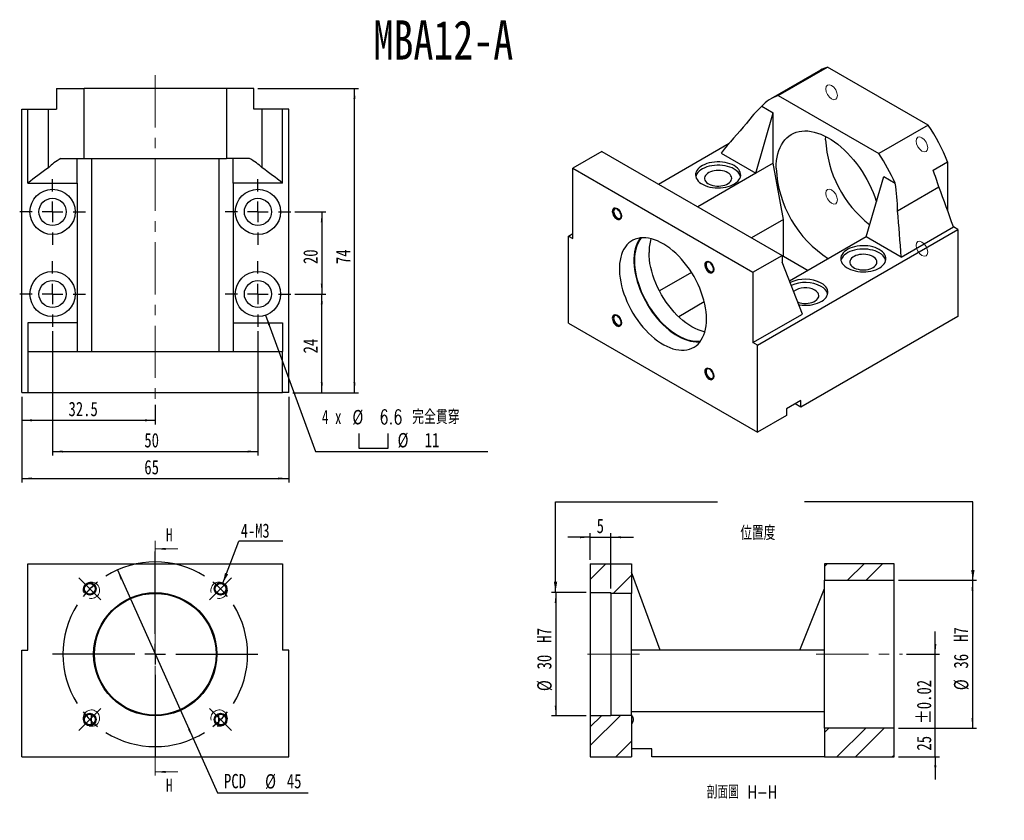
# Model space of a CAD drawing. Header units: millimetres. Extents: x 34 to 274, y 2 to 197.
import ezdxf

# ---------------------------------------------------------------- set-up
doc = ezdxf.new("R2010")
doc.units = ezdxf.units.MM
doc.linetypes.add('CENTER', pattern=[10.16, 6.35, -1.27, 1.27, -1.27])
doc.linetypes.add('CENTERX2', pattern=[20.32, 12.7, -2.54, 2.54, -2.54])
doc.layers.add('FORMAT', color=7, linetype='Continuous')
doc.styles.add('SLDTEXTSTYLE0', font='TXT', dxfattribs={"width": 0.75})
doc.styles.add('SLDTEXTSTYLE1', font='TXT', dxfattribs={"width": 0.75, "bigfont": 'bigfont'})
doc.styles.add('SLDTEXTSTYLE3', font='TXT', dxfattribs={"width": 0.666667})
doc.dimstyles.new('SLDDIMSTYLE0', dxfattribs={"dimtxt": 3.5, "dimasz": 2.5, "dimexe": 0, "dimexo": 0.0625, "dimgap": 0.875, "dimtad": 0, "dimtih": 1, "dimtoh": 1, "dimrnd": 1e-09, "dimzin": 12, "dimdsep": 46, "dimtxsty": 'SLDTEXTSTYLE0', "dimsah": 1, "dimcen": 0, "dimadec": 0, "dimazin": 3, "dimtfac": 1, "dimtmove": 0, "dimatfit": 3, "dimfxl": 0, "dimfrac": 2, "dimtolj": 1, "dimtzin": 12, "dimarcsym": 0})
doc.dimstyles.new('SLDDIMSTYLE1', dxfattribs={"dimtxt": 0.18, "dimasz": 2.5, "dimexe": 0, "dimexo": 0.0625, "dimgap": 0, "dimtad": 0, "dimtih": 1, "dimtoh": 1, "dimdec": 0, "dimrnd": 1e-09, "dimzin": 0, "dimdsep": 46, "dimtxsty": 'Standard', "dimsah": 1, "dimcen": 0.09, "dimadec": 0, "dimazin": 0, "dimtfac": 2.5, "dimtdec": 0, "dimtofl": 0, "dimtmove": 0, "dimatfit": 3, "dimfxl": 0, "dimfrac": 2, "dimtolj": 1, "dimtzin": 0, "dimarcsym": 0})
doc.dimstyles.new('SLDDIMSTYLE2', dxfattribs={"dimtxt": 3.5, "dimasz": 2.5, "dimexe": 0, "dimexo": 0.0625, "dimgap": 0.875, "dimtad": 1, "dimrnd": 1e-09, "dimzin": 12, "dimdsep": 46, "dimtxsty": 'SLDTEXTSTYLE0', "dimsah": 1, "dimcen": 0.09, "dimadec": 0, "dimazin": 3, "dimtol": 1, "dimtp": 0.02, "dimtm": 0.02, "dimtfac": 1, "dimtmove": 0, "dimatfit": 0, "dimfxl": 0, "dimfrac": 2, "dimtolj": 1, "dimarcsym": 0})
doc.dimstyles.new('SLDDIMSTYLE3', dxfattribs={"dimtxt": 3.5, "dimasz": 2.5, "dimexe": 0, "dimexo": 0.0625, "dimgap": 0.875, "dimtad": 1, "dimrnd": 1e-09, "dimzin": 12, "dimdsep": 46, "dimtxsty": 'SLDTEXTSTYLE0', "dimsah": 1, "dimcen": 0.09, "dimadec": 0, "dimazin": 3, "dimtfac": 1, "dimtofl": 0, "dimtmove": 0, "dimatfit": 3, "dimfxl": 0, "dimfrac": 2, "dimtolj": 1, "dimtzin": 12, "dimarcsym": 0})
doc.dimstyles.new('SLDDIMSTYLE4', dxfattribs={"dimtxt": 3.5, "dimasz": 2.5, "dimexe": 0, "dimexo": 0.0625, "dimgap": 0.875, "dimtad": 1, "dimrnd": 1e-09, "dimzin": 12, "dimdsep": 46, "dimtxsty": 'SLDTEXTSTYLE0', "dimsah": 1, "dimcen": 0.09, "dimadec": 0, "dimazin": 3, "dimtfac": 1, "dimtmove": 0, "dimatfit": 0, "dimfxl": 0, "dimfrac": 2, "dimtolj": 1, "dimtzin": 12, "dimarcsym": 0})
doc.dimstyles.new('SLDDIMSTYLE6', dxfattribs={"dimtxt": 3.5, "dimasz": 2.5, "dimexe": 0, "dimexo": 0.0625, "dimgap": 0.875, "dimtad": 1, "dimdec": 1, "dimrnd": 1e-09, "dimzin": 12, "dimdsep": 46, "dimtxsty": 'SLDTEXTSTYLE0', "dimsah": 1, "dimcen": 0.09, "dimadec": 0, "dimazin": 3, "dimtfac": 1, "dimtdec": 1, "dimtofl": 0, "dimtmove": 0, "dimatfit": 3, "dimfxl": 0, "dimfrac": 2, "dimtolj": 1, "dimtzin": 12, "dimarcsym": 0})
doc.dimstyles.new('SLDDIMSTYLE7', dxfattribs={"dimtxt": 3.5, "dimasz": 2.5, "dimexe": 0, "dimexo": 0.0625, "dimgap": 0.875, "dimtad": 0, "dimtih": 1, "dimtoh": 1, "dimdec": 1, "dimrnd": 1e-09, "dimzin": 12, "dimdsep": 46, "dimtxsty": 'SLDTEXTSTYLE0', "dimsah": 1, "dimcen": 0, "dimadec": 0, "dimazin": 3, "dimtfac": 1, "dimtofl": 0, "dimtmove": 0, "dimatfit": 3, "dimfxl": 0, "dimfrac": 2, "dimtolj": 1, "dimtzin": 12, "dimarcsym": 0})

# ---------------------------------------------------------------- blocks, each defined once
blk = doc.blocks.new('_D')
at = {"layer": 'FORMAT', "color": 7}
for p, q in [((58.25, 63.45), (76.69, 22.4)), ((76.69, 22.4), (82.61, 9.22)), ((82.61, 9.22), (104.67, 9.22))]:
    blk.add_line(p, q, dxfattribs=at)
for points in [[(58.25, 63.45), (59.04, 61.07), (59.5, 61.27)], [(76.69, 22.4), (75.89, 24.78), (75.44, 24.58)]]:
    blk.add_solid(points, dxfattribs=at)
at = {"layer": 'FORMAT', "color": 7, "char_height": 3.5, "attachment_point": 1, "style": 'SLDTEXTSTYLE0'}
for s, insert in [('PCD', (84.2, 13.79)), ('%%c', (94.22, 13.73)), ('45', (99.5, 13.79))]:
    blk.add_mtext(s, dxfattribs=dict(at, insert=insert))
blk = doc.blocks.new('SW_NOTE_0')
at = {"layer": 'FORMAT', "color": 0}
blk.add_line((10.7, 0), (0, 0), dxfattribs=at)
at = {"layer": 'FORMAT', "color": 0, "insert": (0.45, 4.32), "char_height": 3.44, "attachment_point": 1, "style": 'SLDTEXTSTYLE0'}
blk.add_mtext('4-M3', dxfattribs=at)
blk = doc.blocks.new('SW_CENTERMARKSYMBOL_0')
at = {"layer": 'FORMAT', "color": 0}
for p, q in [((-15.91, 20.91), (-15.91, 40.91)), ((-33.59, 33.59), (-34.51, 34.51)), ((-31.82, 31.82), (-33.59, 33.59)), ((0, 31.82), (1.77, 33.59)), ((1.77, 33.59), (2.69, 34.51)), ((-31.82, 31.82), (-30.05, 30.05)), ((0, 31.82), (-1.77, 30.05)), ((-30.05, 30.05), (-29.13, 29.13)), ((-1.77, 30.05), (-2.69, 29.13)), ((-15.91, 15.91), (-15.91, 18.41)), ((-20.91, 15.91), (-40.91, 15.91)), ((-15.91, 15.91), (-18.41, 15.91)), ((-15.91, 15.91), (-15.91, 13.41)), ((-15.91, 15.91), (-13.41, 15.91)), ((-10.91, 15.91), (9.09, 15.91)), ((-15.91, 10.91), (-15.91, -9.09)), ((-30.05, 1.77), (-29.13, 2.69)), ((-1.77, 1.77), (-2.69, 2.69)), ((-31.82, 0), (-33.59, -1.77)), ((-31.82, 0), (-30.05, 1.77)), ((0, 0), (-1.77, 1.77)), ((0, 0), (1.77, -1.77)), ((-33.59, -1.77), (-34.51, -2.69)), ((1.77, -1.77), (2.69, -2.69))]:
    blk.add_line(p, q, dxfattribs=at)
for start, end in [(57.7324, 122.2676), (135, 141.3662), (128.6338, 135), (45, 51.3662), (38.6338, 45), (147.7324, 212.2676), (327.7324, 32.2676), (218.6338, 225), (225, 231.3662), (308.6338, 315), (315, 321.3662), (237.7324, 302.2676)]:
    blk.add_arc((-15.91, 15.91), 22.5, start, end, dxfattribs=at)
blk = doc.blocks.new('_D_1')
at = {"layer": 'FORMAT', "color": 7}
for p, q in [((257.39, 42.92), (257.39, 48.42)), ((250.39, 42.92), (258.39, 42.92)), ((257.39, 17.92), (257.39, 42.92)), ((248.39, 17.92), (258.39, 17.92)), ((257.39, 17.92), (257.39, 12.42))]:
    blk.add_line(p, q, dxfattribs=at)
for points in [[(257.39, 42.92), (257.64, 45.42), (257.14, 45.42)], [(257.39, 17.92), (257.14, 15.42), (257.64, 15.42)]]:
    blk.add_solid(points, dxfattribs=at)
at = {"layer": 'FORMAT', "color": 7, "char_height": 3.5, "attachment_point": 1, "rotation": 90, "style": 'SLDTEXTSTYLE0'}
for s, insert in [('±0.02', (252.88, 25.96)), ('25', (252.88, 19.47))]:
    blk.add_mtext(s, dxfattribs=dict(at, insert=insert))
blk = doc.blocks.new('_D_2')
at = {"layer": 'FORMAT', "color": 7}
for p, q in [((248.39, 60.92), (267.44, 60.92)), ((266.44, 60.92), (266.44, 24.92)), ((248.39, 24.92), (267.44, 24.92))]:
    blk.add_line(p, q, dxfattribs=at)
for points in [[(266.44, 60.92), (266.19, 58.42), (266.69, 58.42)], [(266.44, 24.92), (266.69, 27.42), (266.19, 27.42)]]:
    blk.add_solid(points, dxfattribs=at)
at = {"layer": 'FORMAT', "color": 7, "char_height": 3.5, "attachment_point": 1, "rotation": 90, "style": 'SLDTEXTSTYLE0'}
for s, insert in [('H7', (261.88, 45.93)), ('36', (261.88, 39.44)), ('%%c', (261.93, 34.17))]:
    blk.add_mtext(s, dxfattribs=dict(at, insert=insert))
blk = doc.blocks.new('_D_3')
at = {"layer": 'FORMAT', "color": 7}
for p, q in [((172.39, 57.92), (163.98, 57.92)), ((164.98, 57.92), (164.98, 27.92)), ((172.39, 27.92), (163.98, 27.92))]:
    blk.add_line(p, q, dxfattribs=at)
for points in [[(164.98, 57.92), (164.73, 55.42), (165.23, 55.42)], [(164.98, 27.92), (165.23, 30.42), (164.73, 30.42)]]:
    blk.add_solid(points, dxfattribs=at)
at = {"layer": 'FORMAT', "color": 7, "char_height": 3.5, "attachment_point": 1, "rotation": 90, "style": 'SLDTEXTSTYLE0'}
for s, insert in [('H7', (160.42, 45.72)), ('30', (160.42, 39.23)), ('%%c', (160.47, 33.95))]:
    blk.add_mtext(s, dxfattribs=dict(at, insert=insert))
blk = doc.blocks.new('_D_4')
at = {"layer": 'FORMAT', "color": 7}
for p, q in [((173.39, 65.92), (173.39, 72.4)), ((178.39, 58.92), (178.39, 72.4)), ((173.39, 71.4), (167.89, 71.4)), ((173.39, 71.4), (178.39, 71.4)), ((178.39, 71.4), (183.89, 71.4))]:
    blk.add_line(p, q, dxfattribs=at)
for points in [[(173.39, 71.4), (170.89, 71.65), (170.89, 71.15)], [(178.39, 71.4), (180.89, 71.15), (180.89, 71.65)]]:
    blk.add_solid(points, dxfattribs=at)
at = {"layer": 'FORMAT', "color": 7, "insert": (174.94, 75.91), "char_height": 3.5, "attachment_point": 1, "style": 'SLDTEXTSTYLE0'}
blk.add_mtext('5', dxfattribs=at)
blk = doc.blocks.new('_D_5')
at = {"layer": 'FORMAT', "color": 7}
for p, q in [((101.47, 130.59), (109.02, 130.59)), ((108.02, 106.59), (108.02, 130.59)), ((100.97, 106.59), (109.02, 106.59))]:
    blk.add_line(p, q, dxfattribs=at)
for points in [[(108.02, 130.59), (107.77, 128.09), (108.27, 128.09)], [(108.02, 106.59), (108.27, 109.09), (107.77, 109.09)]]:
    blk.add_solid(points, dxfattribs=at)
at = {"layer": 'FORMAT', "color": 7, "insert": (103.51, 116.14), "char_height": 3.5, "attachment_point": 1, "rotation": 90, "style": 'SLDTEXTSTYLE0'}
blk.add_mtext('24', dxfattribs=at)
blk = doc.blocks.new('_D_6')
at = {"layer": 'FORMAT', "color": 7}
for p, q in [((101.47, 150.59), (109.02, 150.59)), ((108.02, 150.59), (108.02, 130.59)), ((101.47, 130.59), (109.02, 130.59))]:
    blk.add_line(p, q, dxfattribs=at)
for points in [[(108.02, 150.59), (107.77, 148.09), (108.27, 148.09)], [(108.02, 130.59), (108.27, 133.09), (107.77, 133.09)]]:
    blk.add_solid(points, dxfattribs=at)
at = {"layer": 'FORMAT', "color": 7, "insert": (103.51, 137.89), "char_height": 3.5, "attachment_point": 1, "rotation": 90, "style": 'SLDTEXTSTYLE0'}
blk.add_mtext('20', dxfattribs=at)
blk = doc.blocks.new('_D_7')
at = {"layer": 'FORMAT', "color": 7}
for p, q in [((92.47, 180.59), (116.97, 180.59)), ((115.97, 106.59), (115.97, 180.59)), ((100.97, 106.59), (116.97, 106.59))]:
    blk.add_line(p, q, dxfattribs=at)
for points in [[(115.97, 180.59), (115.72, 178.09), (116.22, 178.09)], [(115.97, 106.59), (116.22, 109.09), (115.72, 109.09)]]:
    blk.add_solid(points, dxfattribs=at)
at = {"layer": 'FORMAT', "color": 7, "insert": (111.46, 137.89), "char_height": 3.5, "attachment_point": 1, "rotation": 90, "style": 'SLDTEXTSTYLE0'}
blk.add_mtext('74', dxfattribs=at)
blk = doc.blocks.new('_D_8')
at = {"layer": 'FORMAT', "color": 7}
for p, q in [((34.97, 105.59), (34.97, 98.86)), ((67.47, 103.59), (67.47, 98.86)), ((34.97, 99.86), (67.47, 99.86))]:
    blk.add_line(p, q, dxfattribs=at)
for points in [[(34.97, 99.86), (37.47, 99.61), (37.47, 100.11)], [(67.47, 99.86), (64.97, 100.11), (64.97, 99.61)]]:
    blk.add_solid(points, dxfattribs=at)
at = {"layer": 'FORMAT', "color": 7, "insert": (46.35, 104.37), "char_height": 3.5, "attachment_point": 1, "style": 'SLDTEXTSTYLE0'}
blk.add_mtext('32.5', dxfattribs=at)
blk = doc.blocks.new('_D_9')
at = {"layer": 'FORMAT', "color": 7}
for p, q in [((42.47, 121.59), (42.47, 91.26)), ((92.47, 121.59), (92.47, 91.26)), ((42.47, 92.26), (92.47, 92.26))]:
    blk.add_line(p, q, dxfattribs=at)
for points in [[(42.47, 92.26), (44.97, 92.01), (44.97, 92.51)], [(92.47, 92.26), (89.97, 92.51), (89.97, 92.01)]]:
    blk.add_solid(points, dxfattribs=at)
at = {"layer": 'FORMAT', "color": 7, "insert": (64.81, 96.77), "char_height": 3.5, "attachment_point": 1, "style": 'SLDTEXTSTYLE0'}
blk.add_mtext('50', dxfattribs=at)
blk = doc.blocks.new('_D_10')
at = {"layer": 'FORMAT', "color": 7}
for p, q in [((34.97, 105.59), (34.97, 84.7)), ((99.97, 105.59), (99.97, 84.7)), ((34.97, 85.7), (99.97, 85.7))]:
    blk.add_line(p, q, dxfattribs=at)
for points in [[(34.97, 85.7), (37.47, 85.45), (37.47, 85.95)], [(99.97, 85.7), (97.47, 85.95), (97.47, 85.45)]]:
    blk.add_solid(points, dxfattribs=at)
at = {"layer": 'FORMAT', "color": 7, "insert": (64.81, 90.21), "char_height": 3.5, "attachment_point": 1, "style": 'SLDTEXTSTYLE0'}
blk.add_mtext('65', dxfattribs=at)
blk = doc.blocks.new('SW_SYMBOL_HOLE_SPOT')
at = {"layer": 'FORMAT', "color": 0}
for p, q in [((0, 875), (0, 75)), ((1600, 75), (1600, 875)), ((0, 75), (1600, 75))]:
    blk.add_line(p, q, dxfattribs=at)
blk = doc.blocks.new('_D_11')
at = {"layer": 'FORMAT'}
for p, q in [((94.35, 125.43), (106.47, 92.26)), ((106.47, 92.26), (148.47, 92.26))]:
    blk.add_line(p, q, dxfattribs=at)
blk.add_solid([(94.35, 125.43), (94.98, 122.99), (95.45, 123.17)], dxfattribs=at)
at = {"layer": 'FORMAT', "xscale": 0.004470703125, "yscale": 0.004470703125, "zscale": 0.004470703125}
blk.add_blockref('SW_SYMBOL_HOLE_SPOT', (117.02, 92.74), dxfattribs=at)
at = {"layer": 'FORMAT', "char_height": 3.5, "attachment_point": 1}
for s, insert, style in [('4 x', (108.06, 102.43), 'SLDTEXTSTYLE3'), ('%%c', (115.47, 102.38), 'SLDTEXTSTYLE0'), ('6.6 \\M+18AAE\\M+19153\\M+18AD1\\M+190FA', (122.06, 102.43), 'SLDTEXTSTYLE1'), ('%%c', (126.47, 96.77), 'SLDTEXTSTYLE0'), ('11', (133.06, 96.82), 'SLDTEXTSTYLE0')]:
    blk.add_mtext(s, dxfattribs=dict(at, insert=insert, style=style))
blk = doc.blocks.new('SW_CENTERMARKSYMBOL_1')
at = {"layer": 'FORMAT', "color": 0}
for p, q in [((0, 5), (0, 8)), ((0, 0), (0, 2.5)), ((-5, 0), (-8, 0)), ((0, 0), (-2.5, 0)), ((0, 0), (0, -2.5)), ((0, 0), (2.5, 0)), ((5, 0), (8, 0)), ((0, -5), (0, -8))]:
    blk.add_line(p, q, dxfattribs=at)
blk = doc.blocks.new('SW_CENTERMARKSYMBOL_2')
at = {"layer": 'FORMAT', "color": 0}
for p, q in [((0, 5), (0, 8)), ((0, 0), (0, 2.5)), ((-5, 0), (-8, 0)), ((0, 0), (-2.5, 0)), ((0, 0), (0, -2.5)), ((0, 0), (2.5, 0)), ((5, 0), (8, 0)), ((0, -5), (0, -8))]:
    blk.add_line(p, q, dxfattribs=at)
blk = doc.blocks.new('SW_CENTERMARKSYMBOL_3')
at = {"layer": 'FORMAT', "color": 0}
for p, q in [((0, 5), (0, 8)), ((0, 0), (0, 2.5)), ((-5, 0), (-8, 0)), ((0, 0), (-2.5, 0)), ((0, 0), (0, -2.5)), ((0, 0), (2.5, 0)), ((5, 0), (8, 0)), ((0, -5), (0, -8))]:
    blk.add_line(p, q, dxfattribs=at)
blk = doc.blocks.new('SW_CENTERMARKSYMBOL_4')
at = {"layer": 'FORMAT', "color": 0}
for p, q in [((0, 5), (0, 8)), ((0, 0), (0, 2.5)), ((-5, 0), (-8, 0)), ((0, 0), (-2.5, 0)), ((0, 0), (0, -2.5)), ((0, 0), (2.5, 0)), ((5, 0), (8, 0)), ((0, -5), (0, -8))]:
    blk.add_line(p, q, dxfattribs=at)

msp = doc.modelspace()

# ---------------------------------------------------------------- hatches: boundary and pattern name
at = {"linetype": 'Continuous', "lineweight": 18}
h = msp.add_hatch(dxfattribs=at)
h.set_pattern_fill('ANSI32', angle=3e-322, style=0)
h.paths.add_polyline_path([(183.39, 57.725), (183.39, 64.925), (173.39, 64.925), (173.39, 57.925), (178.39, 57.925), (178.39, 57.725)], flags=0)
h = msp.add_hatch(dxfattribs=at)
h.set_pattern_fill('ANSI32', angle=3e-322, style=0)
h.paths.add_polyline_path([(247.39, 60.925), (247.39, 64.925), (230.39, 64.925), (230.39, 60.925)], flags=0)
h = msp.add_hatch(dxfattribs=at)
h.set_pattern_fill('ANSI32', angle=3e-322, style=0)
h.paths.add_polyline_path([(183.39, 17.925), (183.39, 28.125), (178.39, 28.125), (178.39, 27.925), (173.39, 27.925), (173.39, 17.925)], flags=0)
h = msp.add_hatch(dxfattribs=at)
h.set_pattern_fill('ANSI32', angle=3e-322, style=0)
h.paths.add_polyline_path([(230.39, 24.925), (230.39, 17.925), (247.39, 17.925), (247.39, 24.925)], flags=0)

# ---------------------------------------------------------------- linework, layer by layer
at = {"color": 7, "linetype": 'Continuous', "lineweight": 25}
for p, q in [((229.405, 185.072), (217.384, 178.133)), ((219.136, 178.918), (231.156, 185.857)), ((255.651, 171.717), (231.156, 185.857)), ((43.468, 180.594), (43.468, 175.594)), ((43.468, 180.594), (50.147, 180.594)), ((84.788, 180.594), (50.147, 180.594)), ((50.147, 163.594), (50.147, 180.594)), ((84.788, 180.594), (84.788, 163.594)), ((91.468, 180.594), (84.788, 180.594)), ((91.468, 175.594), (91.468, 180.594)), ((219.136, 178.918), (243.631, 164.777)), ((34.968, 106.594), (34.968, 175.594)), ((34.968, 175.594), (36.468, 175.594)), ((36.468, 157.594), (36.468, 175.594)), ((36.468, 175.594), (41.468, 175.594)), ((41.468, 161.351), (41.468, 175.594)), ((41.468, 175.594), (43.468, 175.594)), ((93.468, 175.594), (91.468, 175.594)), ((93.468, 161.351), (93.468, 175.594)), ((98.468, 175.594), (93.468, 175.594)), ((98.468, 157.594), (98.468, 175.594)), ((99.968, 175.594), (98.468, 175.594)), ((99.968, 106.594), (99.968, 175.594)), ((215.135, 176.328), (217.948, 174.704)), ((213.705, 160.007), (217.948, 174.704)), ((217.948, 162.456), (217.948, 174.704)), ((255.651, 171.717), (243.631, 164.777)), ((230.676, 168.171), (230.695, 168.957)), ((190.02, 157.355), (207.215, 167.281)), ((44.49, 163.594), (50.147, 163.594)), ((48.468, 157.594), (48.468, 163.594)), ((50.147, 163.594), (84.788, 163.594)), ((51.968, 163.594), (51.968, 116.594)), ((82.968, 163.594), (82.968, 116.594)), ((90.446, 163.594), (84.788, 163.594)), ((86.468, 157.594), (86.468, 163.594)), ((176.229, 165.316), (169.158, 161.234)), ((176.229, 165.316), (220.069, 140.008)), ((205.22, 164.905), (213.705, 160.007)), ((169.158, 144.087), (169.158, 161.234)), ((169.158, 161.234), (212.998, 135.926)), ((217.948, 162.456), (213.705, 160.007)), ((220.423, 148.779), (217.948, 162.456)), ((256.839, 160.762), (260.374, 162.803)), ((260.374, 162.803), (260.374, 150.924)), ((213.705, 160.007), (199.566, 151.844)), ((240.575, 144.495), (244.818, 159.192)), ((244.818, 159.192), (247.631, 157.568)), ((36.468, 157.594), (48.468, 157.594)), ((48.468, 157.594), (48.468, 123.594)), ((98.468, 157.594), (86.468, 157.594)), ((86.468, 157.594), (86.468, 123.594)), ((248.182, 150.84), (258.253, 156.655)), ((220.423, 148.779), (212.649, 144.291)), ((220.423, 139.797), (220.423, 148.779)), ((214.059, 118.166), (262.849, 146.332)), ((249.061, 139.597), (261.789, 146.944)), ((262.849, 146.332), (261.789, 146.944)), ((262.849, 146.332), (262.849, 125.102)), ((168.097, 144.699), (169.158, 145.312)), ((168.097, 123.469), (168.097, 144.699)), ((168.097, 144.699), (169.158, 144.087)), ((240.575, 144.495), (221.893, 133.71)), ((249.061, 139.597), (240.575, 144.495)), ((212.998, 135.926), (220.069, 140.008)), ((220.069, 140.008), (220.069, 138.375)), ((220.423, 139.797), (220.069, 139.593)), ((220.423, 139.797), (226.43, 136.329)), ((225.019, 125.718), (220.069, 138.375)), ((198.03, 135.852), (190.238, 131.354)), ((212.998, 135.926), (212.998, 118.778)), ((201.143, 128.668), (194.915, 125.072)), ((212.998, 118.778), (225.019, 125.718)), ((262.849, 125.102), (224.666, 103.059)), ((48.468, 123.594), (36.468, 123.594)), ((36.468, 123.594), (36.468, 116.594)), ((48.468, 123.594), (48.468, 116.594)), ((86.468, 123.594), (86.468, 116.594)), ((86.468, 123.594), (98.468, 123.594)), ((98.468, 123.594), (98.468, 116.594)), ((168.097, 123.469), (214.059, 96.936)), ((214.059, 118.166), (212.998, 118.778)), ((214.059, 96.936), (214.059, 118.166)), ((36.468, 116.594), (98.468, 116.594)), ((36.468, 116.594), (36.468, 106.594)), ((98.468, 106.594), (98.468, 116.594)), ((34.968, 106.594), (36.468, 106.594)), ((36.468, 106.594), (98.468, 106.594)), ((99.968, 106.594), (98.468, 106.594)), ((224.666, 104.692), (221.13, 102.651)), ((224.666, 103.059), (223.251, 103.875)), ((224.666, 103.059), (224.666, 104.692)), ((221.13, 101.018), (214.059, 96.936)), ((221.13, 102.651), (221.13, 101.018)), ((36.468, 43.925), (36.468, 64.925)), ((36.468, 64.925), (98.468, 64.925)), ((98.468, 64.925), (98.468, 43.925)), ((173.39, 64.925), (173.39, 57.925)), ((173.39, 64.925), (183.39, 64.925)), ((183.39, 64.925), (183.39, 57.725)), ((230.39, 64.925), (230.39, 60.925)), ((247.39, 64.925), (230.39, 64.925)), ((247.39, 60.925), (247.39, 64.925)), ((190.39, 43.925), (183.39, 62.925)), ((230.39, 24.925), (230.39, 60.925)), ((230.39, 60.925), (247.39, 60.925)), ((247.39, 24.925), (247.39, 60.925)), ((173.39, 57.925), (178.39, 57.925)), ((173.39, 57.925), (173.39, 27.925)), ((178.39, 57.725), (178.39, 57.925)), ((183.39, 57.725), (178.39, 57.725)), ((178.39, 57.725), (178.39, 28.125)), ((183.39, 28.125), (183.39, 57.725)), ((224.39, 43.925), (230.39, 58.925)), ((34.968, 17.925), (34.968, 43.925)), ((34.968, 43.925), (36.468, 43.925)), ((99.968, 43.925), (98.468, 43.925)), ((99.968, 17.925), (99.968, 43.925)), ((190.39, 43.925), (183.39, 43.925)), ((224.39, 43.925), (190.39, 43.925)), ((230.39, 43.925), (224.39, 43.925)), ((230.39, 28.925), (183.39, 28.925)), ((173.39, 27.925), (173.39, 17.925)), ((178.39, 27.925), (173.39, 27.925)), ((178.39, 27.925), (178.39, 28.125)), ((178.39, 28.125), (183.39, 28.125)), ((183.39, 28.125), (183.39, 17.925)), ((247.39, 24.925), (230.39, 24.925)), ((230.39, 24.925), (230.39, 17.925)), ((247.39, 17.925), (247.39, 24.925)), ((188.39, 19.925), (183.39, 19.925)), ((188.39, 17.925), (188.39, 19.925)), ((34.968, 17.925), (99.968, 17.925)), ((173.39, 17.925), (183.39, 17.925)), ((230.39, 17.925), (188.39, 17.925)), ((230.39, 17.925), (247.39, 17.925))]:
    msp.add_line(p, q, dxfattribs=at)
at = {"color": 7, "linetype": 'CENTER', "lineweight": 18}
msp.add_line((67.468, 70.565), (67.468, 12.285), dxfattribs=at)
at = {"color": 7, "linetype": 'Continuous', "lineweight": 18}
for p, q in [((72.968, 68.565), (67.468, 68.565)), ((72.968, 14.285), (67.468, 14.285))]:
    msp.add_line(p, q, dxfattribs=at)
at = {"color": 7, "linetype": 'Continuous', "lineweight": 18, "flags": 128}
for points in [[(232.139, 178.09), (232.68, 177.901), (233.139, 177.991), (233.445, 178.343), (233.553, 178.906), (233.445, 179.593), (233.139, 180.3), (232.68, 180.919), (232.139, 181.356), (231.598, 181.544), (231.139, 181.455), (230.832, 181.102), (230.725, 180.539), (230.832, 179.852), (231.139, 179.145), (231.598, 178.526), (232.139, 178.09)], [(252.725, 167.839), (252.832, 167.152), (253.139, 166.445), (253.598, 165.826), (254.139, 165.389), (254.68, 165.201), (255.139, 165.29), (255.445, 165.643), (255.553, 166.206), (255.445, 166.893), (255.139, 167.6), (254.68, 168.219), (254.139, 168.655), (253.598, 168.843), (253.139, 168.754), (252.832, 168.401), (252.725, 167.839)], [(233.553, 153.501), (233.445, 154.189), (233.139, 154.895), (232.68, 155.514), (232.139, 155.951), (231.598, 156.139), (231.139, 156.05), (230.832, 155.697), (230.725, 155.134), (230.832, 154.447), (231.139, 153.74), (231.598, 153.121), (232.139, 152.685), (232.68, 152.497), (233.139, 152.586), (233.445, 152.939), (233.553, 153.501)], [(178.926, 150.806), (179.007, 151.228), (179.237, 151.492), (179.581, 151.559), (179.987, 151.418), (180.393, 151.091), (180.737, 150.627), (180.967, 150.096), (181.048, 149.581), (180.967, 149.159), (180.737, 148.894), (180.393, 148.828), (179.987, 148.969), (179.581, 149.296), (179.237, 149.76), (179.007, 150.29), (178.926, 150.806)], [(254.139, 143.251), (253.598, 143.439), (253.139, 143.35), (252.832, 142.997), (252.725, 142.434), (252.832, 141.747), (253.139, 141.04), (253.598, 140.421), (254.139, 139.984), (254.68, 139.796), (255.139, 139.885), (255.445, 140.238), (255.553, 140.801), (255.445, 141.488), (255.139, 142.195), (254.68, 142.814), (254.139, 143.251)], [(202.487, 138.429), (202.893, 138.102), (203.237, 137.638), (203.467, 137.107), (203.548, 136.592), (203.467, 136.17), (203.237, 135.905), (202.893, 135.839), (202.487, 135.98), (202.081, 136.307), (201.737, 136.771), (201.507, 137.301), (201.426, 137.817), (201.507, 138.239), (201.737, 138.504), (202.081, 138.57), (202.487, 138.429)], [(179.987, 122.986), (179.581, 123.314), (179.237, 123.778), (179.007, 124.308), (178.926, 124.824), (179.007, 125.246), (179.237, 125.51), (179.581, 125.577), (179.987, 125.436), (180.393, 125.109), (180.737, 124.644), (180.967, 124.114), (181.048, 123.599), (180.967, 123.177), (180.737, 122.912), (180.393, 122.845), (179.987, 122.986)], [(203.548, 110.61), (203.467, 110.188), (203.237, 109.923), (202.893, 109.856), (202.487, 109.997), (202.081, 110.325), (201.737, 110.789), (201.507, 111.319), (201.426, 111.835), (201.507, 112.257), (201.737, 112.521), (202.081, 112.588), (202.487, 112.447), (202.893, 112.12), (203.237, 111.655), (203.467, 111.125), (203.548, 110.61)]]:
    msp.add_lwpolyline(points, dxfattribs=at)
at = {"color": 7, "linetype": 'Continuous', "lineweight": 25, "flags": 128}
for points in [[(218.655, 161.231), (218.682, 162.167), (218.762, 163.069), (218.895, 163.931), (219.08, 164.752), (219.317, 165.527), (219.604, 166.253), (219.941, 166.927), (220.326, 167.547), (220.757, 168.109), (221.233, 168.612), (221.752, 169.052), (222.311, 169.43), (222.907, 169.741), (223.54, 169.987), (224.205, 170.165), (224.901, 170.275), (225.623, 170.315), (226.37, 170.287), (227.138, 170.191), (227.923, 170.025), (228.723, 169.792), (229.535, 169.493), (230.354, 169.128), (231.177, 168.698), (232.001, 168.207), (232.823, 167.656), (233.638, 167.047), (234.444, 166.383), (235.238, 165.666), (236.015, 164.9), (236.773, 164.087), (237.508, 163.232), (238.217, 162.338), (238.898, 161.408), (239.547, 160.447), (240.162, 159.458), (240.74, 158.446), (241.279, 157.414), (241.776, 156.368), (242.23, 155.312), (242.638, 154.249), (242.999, 153.185), (243.043, 153.045)], [(208.402, 161.844), (207.915, 162.094), (207.38, 162.308), (206.805, 162.485), (206.197, 162.621), (205.566, 162.715), (204.92, 162.765), (204.269, 162.771), (203.62, 162.732), (202.985, 162.649), (202.371, 162.523), (201.787, 162.356), (201.241, 162.151), (200.741, 161.909), (200.294, 161.636), (199.906, 161.333), (199.583, 161.006), (199.329, 160.66), (199.148, 160.299), (199.043, 159.927), (199.014, 159.552), (199.062, 159.176), (199.187, 158.807), (199.386, 158.449), (199.658, 158.107), (199.997, 157.786), (200.4, 157.49), (200.861, 157.224), (201.373, 156.992), (201.929, 156.796), (202.522, 156.639), (203.142, 156.524), (203.782, 156.452), (204.432, 156.424), (205.083, 156.441), (205.726, 156.502), (206.352, 156.606), (206.952, 156.753), (207.518, 156.939), (208.041, 157.163), (208.516, 157.421), (208.934, 157.71), (209.29, 158.025), (209.579, 158.362), (209.796, 158.716), (209.94, 159.083), (210.008, 159.458), (209.998, 159.834), (209.911, 160.207), (209.749, 160.571), (209.513, 160.922), (209.207, 161.254), (208.835, 161.562), (208.402, 161.844)], [(208.402, 161.027), (207.915, 161.277), (207.38, 161.492), (206.805, 161.668), (206.197, 161.805), (205.566, 161.898), (204.92, 161.948), (204.269, 161.954), (203.62, 161.915), (202.985, 161.832), (202.371, 161.706), (201.787, 161.54), (201.241, 161.334), (200.741, 161.093), (200.294, 160.819), (199.906, 160.517), (199.583, 160.19), (199.329, 159.843), (199.148, 159.482), (199.059, 159.19)], [(206.846, 160.129), (206.463, 160.319), (206.034, 160.473), (205.569, 160.587), (205.079, 160.659), (204.576, 160.687), (204.072, 160.67), (203.578, 160.609), (203.106, 160.505), (202.667, 160.361), (202.271, 160.18), (201.927, 159.966), (201.645, 159.724), (201.429, 159.46), (201.286, 159.181), (201.218, 158.892), (201.228, 158.6), (201.315, 158.313), (201.476, 158.036), (201.709, 157.777), (202.008, 157.542), (202.365, 157.336), (202.773, 157.164), (203.221, 157.029), (203.7, 156.936), (204.197, 156.886), (204.703, 156.88), (205.203, 156.919), (205.688, 157.002), (206.145, 157.126), (206.563, 157.289), (206.934, 157.488), (207.248, 157.716), (207.498, 157.97), (207.678, 158.242), (207.783, 158.527), (207.812, 158.819), (207.764, 159.109), (207.64, 159.392), (207.442, 159.66), (207.175, 159.908), (206.846, 160.129)], [(180.906, 149.479), (180.879, 149.772), (180.8, 150.081), (180.671, 150.391), (180.5, 150.687), (180.296, 150.953), (180.068, 151.177), (179.828, 151.347), (179.588, 151.454), (179.36, 151.494), (179.156, 151.463), (178.985, 151.365), (178.856, 151.203), (178.777, 150.986), (178.75, 150.724), (178.777, 150.431), (178.856, 150.122), (178.985, 149.812), (179.156, 149.516), (179.36, 149.25), (179.588, 149.026), (179.828, 148.856), (180.068, 148.749), (180.296, 148.71), (180.5, 148.74), (180.671, 148.839), (180.8, 149), (180.879, 149.218), (180.906, 149.479)], [(179.911, 151.295), (179.876, 151.311), (179.661, 151.374), (179.465, 151.368), (179.299, 151.295), (179.173, 151.157), (179.095, 150.963), (179.068, 150.724), (179.095, 150.455), (179.173, 150.17), (179.299, 149.887), (179.465, 149.621), (179.661, 149.389), (179.876, 149.204), (180.098, 149.076), (180.313, 149.013), (180.509, 149.018), (180.675, 149.092), (180.801, 149.23), (180.88, 149.424), (180.903, 149.576)], [(201.685, 124.493), (201.658, 125.372), (201.579, 126.278), (201.448, 127.204), (201.265, 128.148), (201.031, 129.105), (200.747, 130.068), (200.416, 131.035), (200.037, 131.999), (199.615, 132.957), (199.149, 133.903), (198.644, 134.832), (198.101, 135.741), (197.523, 136.624), (196.912, 137.477), (196.273, 138.296), (195.608, 139.076), (194.92, 139.815), (194.213, 140.507), (193.49, 141.151), (192.756, 141.741), (192.013, 142.277), (191.265, 142.754), (190.517, 143.171), (189.771, 143.525), (189.032, 143.815), (188.303, 144.04), (187.587, 144.197), (186.89, 144.287), (186.213, 144.308), (185.56, 144.262), (184.935, 144.147), (184.34, 143.965), (183.779, 143.717), (183.254, 143.403), (182.769, 143.025), (182.324, 142.586), (181.924, 142.087), (181.569, 141.531), (181.261, 140.92), (181.002, 140.259), (180.794, 139.549), (180.636, 138.794), (180.531, 137.999), (180.478, 137.168), (180.478, 136.303), (180.531, 135.41), (180.636, 134.493), (180.794, 133.557), (181.002, 132.607), (181.261, 131.646), (181.569, 130.68), (181.924, 129.714), (182.324, 128.753), (182.769, 127.8), (183.254, 126.862), (183.779, 125.943), (184.34, 125.046), (184.935, 124.178), (185.56, 123.341), (186.213, 122.541), (186.89, 121.781), (187.587, 121.065), (188.303, 120.397), (189.032, 119.779), (189.771, 119.216), (190.517, 118.709), (191.265, 118.262), (192.013, 117.876), (192.756, 117.554), (193.49, 117.296), (194.213, 117.105), (194.92, 116.982), (195.608, 116.926), (196.273, 116.939), (196.912, 117.019), (197.523, 117.168), (198.101, 117.383), (198.644, 117.664), (199.149, 118.01), (199.615, 118.419), (200.037, 118.888), (200.416, 119.416), (200.747, 120), (201.031, 120.636), (201.265, 121.323), (201.448, 122.055), (201.579, 122.83), (201.658, 123.644), (201.685, 124.493)], [(185.558, 144.261), (185.459, 144.128), (185.104, 143.572), (184.797, 142.961), (184.538, 142.3), (184.329, 141.59), (184.172, 140.835), (184.066, 140.04), (184.014, 139.209), (184.014, 138.344), (184.066, 137.451), (184.172, 136.534), (184.329, 135.598), (184.538, 134.648), (184.797, 133.687), (185.104, 132.721), (185.459, 131.755), (185.86, 130.794), (186.304, 129.841), (186.79, 128.903), (187.315, 127.984), (187.876, 127.087), (188.47, 126.219), (189.096, 125.382), (189.748, 124.582), (190.425, 123.822), (191.123, 123.106), (191.838, 122.438), (192.567, 121.82), (193.306, 121.257), (194.052, 120.75), (194.801, 120.303), (195.548, 119.917), (196.291, 119.595), (197.026, 119.337), (197.748, 119.146), (198.455, 119.023), (199.143, 118.967), (199.808, 118.98), (200.134, 119.012)], [(185.823, 144.289), (185.81, 144.273), (185.428, 143.751), (185.094, 143.173), (184.808, 142.541), (184.572, 141.858), (184.388, 141.129), (184.255, 140.357), (184.175, 139.545), (184.148, 138.698), (184.175, 137.821), (184.255, 136.917), (184.388, 135.992), (184.572, 135.049), (184.808, 134.094), (185.094, 133.132), (185.428, 132.168), (185.81, 131.206), (186.236, 130.251), (186.704, 129.309), (187.214, 128.384), (187.76, 127.48), (188.342, 126.603), (188.956, 125.757), (189.598, 124.946), (190.266, 124.174), (190.956, 123.445), (191.665, 122.764), (192.389, 122.133), (193.124, 121.555), (193.867, 121.034), (194.614, 120.572), (195.36, 120.172), (196.103, 119.835), (196.838, 119.564), (197.562, 119.36), (198.271, 119.223), (198.961, 119.155), (199.629, 119.155), (200.271, 119.224), (200.29, 119.228)], [(243.757, 141.434), (243.27, 141.683), (242.735, 141.898), (242.16, 142.075), (241.552, 142.211), (240.921, 142.305), (240.276, 142.355), (239.624, 142.36), (238.976, 142.321), (238.34, 142.239), (237.726, 142.113), (237.142, 141.946), (236.596, 141.74), (236.096, 141.499), (235.649, 141.225), (235.262, 140.923), (234.939, 140.596), (234.685, 140.25), (234.504, 139.888), (234.398, 139.517), (234.369, 139.141), (234.417, 138.766), (234.542, 138.397), (234.742, 138.039), (235.013, 137.697), (235.353, 137.376), (235.756, 137.08), (236.217, 136.814), (236.729, 136.582), (237.285, 136.386), (237.877, 136.229), (238.497, 136.114), (239.137, 136.042), (239.787, 136.014), (240.438, 136.03), (241.081, 136.091), (241.707, 136.196), (242.307, 136.343), (242.873, 136.529), (243.397, 136.753), (243.871, 137.011), (244.289, 137.299), (244.645, 137.615), (244.934, 137.952), (245.152, 138.306), (245.295, 138.673), (245.363, 139.047), (245.353, 139.423), (245.267, 139.796), (245.104, 140.161), (244.868, 140.511), (244.562, 140.843), (244.19, 141.152), (243.757, 141.434)], [(243.757, 140.617), (243.27, 140.867), (242.735, 141.082), (242.16, 141.258), (241.552, 141.394), (240.921, 141.488), (240.276, 141.538), (239.624, 141.544), (238.976, 141.505), (238.34, 141.422), (237.726, 141.296), (237.142, 141.129), (236.596, 140.924), (236.096, 140.683), (235.649, 140.409), (235.262, 140.106), (234.939, 139.78), (234.685, 139.433), (234.504, 139.072), (234.414, 138.78)], [(201.276, 121.36), (201.097, 121.401), (200.374, 121.605), (199.638, 121.876), (198.896, 122.213), (198.149, 122.613), (197.403, 123.075), (196.66, 123.596), (195.925, 124.174), (195.201, 124.805), (194.492, 125.486), (193.802, 126.215), (193.134, 126.987), (192.491, 127.798), (191.878, 128.644), (191.296, 129.521), (190.749, 130.425), (190.24, 131.35), (189.771, 132.292), (189.345, 133.247), (188.964, 134.209), (188.63, 135.173), (188.344, 136.135), (188.108, 137.09), (187.923, 138.033), (187.79, 138.958), (187.711, 139.862), (187.684, 140.739)], [(242.202, 139.719), (241.818, 139.909), (241.389, 140.063), (240.924, 140.177), (240.435, 140.249), (239.932, 140.277), (239.427, 140.26), (238.933, 140.199), (238.461, 140.095), (238.022, 139.951), (237.626, 139.77), (237.283, 139.556), (237, 139.314), (236.785, 139.05), (236.641, 138.77), (236.574, 138.481), (236.584, 138.19), (236.67, 137.902), (236.832, 137.626), (237.065, 137.367), (237.363, 137.132), (237.72, 136.926), (238.128, 136.753), (238.576, 136.619), (239.055, 136.526), (239.553, 136.476), (240.058, 136.47), (240.559, 136.509), (241.043, 136.592), (241.5, 136.716), (241.919, 136.879), (242.289, 137.077), (242.603, 137.306), (242.853, 137.559), (243.033, 137.832), (243.139, 138.117), (243.168, 138.408), (243.119, 138.699), (242.995, 138.981), (242.797, 139.25), (242.531, 139.498), (242.202, 139.719)], [(203.406, 136.49), (203.379, 136.783), (203.3, 137.092), (203.171, 137.402), (203, 137.698), (202.796, 137.964), (202.568, 138.188), (202.328, 138.358), (202.088, 138.465), (201.86, 138.505), (201.656, 138.474), (201.485, 138.376), (201.356, 138.214), (201.277, 137.997), (201.25, 137.735), (201.277, 137.442), (201.356, 137.133), (201.485, 136.823), (201.656, 136.527), (201.86, 136.261), (202.088, 136.037), (202.328, 135.867), (202.568, 135.76), (202.796, 135.721), (203, 135.751), (203.171, 135.85), (203.3, 136.011), (203.379, 136.229), (203.406, 136.49)], [(202.411, 138.306), (202.376, 138.322), (202.161, 138.385), (201.965, 138.38), (201.799, 138.306), (201.673, 138.168), (201.595, 137.974), (201.568, 137.735), (201.595, 137.466), (201.673, 137.181), (201.799, 136.898), (201.965, 136.632), (202.161, 136.4), (202.376, 136.215), (202.598, 136.087), (202.813, 136.024), (203.009, 136.029), (203.175, 136.103), (203.301, 136.241), (203.38, 136.435), (203.403, 136.587)], [(224.132, 127.986), (224.355, 127.949), (224.995, 127.877), (225.645, 127.85), (226.296, 127.866), (226.939, 127.927), (227.565, 128.032), (228.165, 128.178), (228.731, 128.365), (229.255, 128.589), (229.729, 128.847), (230.147, 129.135), (230.503, 129.45), (230.792, 129.788), (231.01, 130.142), (231.153, 130.509), (231.221, 130.883), (231.211, 131.259), (231.125, 131.632), (230.962, 131.997), (230.726, 132.347), (230.42, 132.679), (230.048, 132.988), (229.615, 133.269)], [(223.881, 128.629), (223.986, 128.589), (224.434, 128.455), (224.913, 128.362), (225.411, 128.312), (225.916, 128.306), (226.416, 128.345), (226.901, 128.428), (227.358, 128.552), (227.777, 128.715), (228.147, 128.913), (228.461, 129.142), (228.711, 129.395), (228.891, 129.668), (228.997, 129.953), (229.026, 130.244), (228.977, 130.535), (228.853, 130.817), (228.655, 131.086), (228.389, 131.333), (228.06, 131.555)], [(180.906, 123.497), (180.879, 123.79), (180.8, 124.099), (180.671, 124.409), (180.5, 124.705), (180.296, 124.971), (180.068, 125.195), (179.828, 125.365), (179.588, 125.472), (179.36, 125.511), (179.156, 125.481), (178.985, 125.383), (178.856, 125.221), (178.777, 125.003), (178.75, 124.742), (178.777, 124.449), (178.856, 124.14), (178.985, 123.83), (179.156, 123.534), (179.36, 123.268), (179.588, 123.044), (179.828, 122.874), (180.068, 122.767), (180.296, 122.727), (180.5, 122.758), (180.671, 122.856), (180.8, 123.018), (180.879, 123.235), (180.906, 123.497)], [(179.911, 125.313), (179.876, 125.329), (179.661, 125.392), (179.465, 125.386), (179.299, 125.312), (179.173, 125.174), (179.095, 124.981), (179.068, 124.742), (179.095, 124.472), (179.173, 124.188), (179.299, 123.905), (179.465, 123.639), (179.661, 123.407), (179.876, 123.221), (180.098, 123.094), (180.313, 123.031), (180.509, 123.036), (180.675, 123.11), (180.801, 123.248), (180.88, 123.442), (180.903, 123.594)], [(203.406, 110.508), (203.379, 110.801), (203.3, 111.11), (203.171, 111.42), (203, 111.716), (202.796, 111.982), (202.568, 112.206), (202.328, 112.376), (202.088, 112.483), (201.86, 112.522), (201.656, 112.492), (201.485, 112.394), (201.356, 112.232), (201.277, 112.014), (201.25, 111.753), (201.277, 111.46), (201.356, 111.151), (201.485, 110.841), (201.656, 110.545), (201.86, 110.279), (202.088, 110.055), (202.328, 109.885), (202.568, 109.778), (202.796, 109.738), (203, 109.769), (203.171, 109.867), (203.3, 110.029), (203.379, 110.246), (203.406, 110.508)], [(202.411, 112.324), (202.376, 112.34), (202.161, 112.403), (201.965, 112.397), (201.799, 112.323), (201.673, 112.185), (201.595, 111.992), (201.568, 111.753), (201.595, 111.484), (201.673, 111.199), (201.799, 110.916), (201.965, 110.65), (202.161, 110.418), (202.376, 110.233), (202.598, 110.105), (202.813, 110.042), (203.009, 110.047), (203.175, 110.121), (203.301, 110.259), (203.38, 110.453), (203.403, 110.605)]]:
    msp.add_lwpolyline(points, dxfattribs=at)
at = {"color": 7, "linetype": 'Continuous', "lineweight": 25}
for centre, radius in [((42.468, 150.594), 5.5), ((92.468, 150.594), 5.5), ((42.468, 150.594), 3.3), ((92.468, 150.594), 3.3), ((42.468, 130.594), 5.5), ((92.468, 130.594), 5.5), ((42.468, 130.594), 3.3), ((92.468, 130.594), 3.3), ((51.558, 58.835), 1.525), ((51.558, 58.835), 1.3), ((83.378, 58.835), 1.525), ((83.378, 58.835), 1.3), ((67.468, 42.925), 15), ((67.468, 42.925), 14.8), ((51.558, 27.015), 1.525), ((51.558, 27.015), 1.3), ((83.378, 27.015), 1.525), ((83.378, 27.015), 1.3)]:
    msp.add_circle(centre, radius, dxfattribs=at)
for centre, radius, start, end in [((234.122, 176.893), 9.442, 108.30434, 119.97121), ((222.119, 169.924), 9.476, 108.35282, 137.47967), ((215.837, 144.913), 47.996, 21.88402, 33.94913), ((258.694, 169.553), 28.052, 182.82474, 232.00922), ((203.598, 137.846), 48.248, 24.12762, 33.9301), ((207.091, 158.324), 3.004, 16.75569, 64.11555), ((246.221, 162.449), 27.592, 182.52973, 237.46459), ((216.38, 144.533), 43.592, 16.14507, 21.85654), ((-112.626, 16.117), 396.613, 19.26034, 20.75323), ((198.388, 140.907), 10.705, 162.78225, 180.89498), ((242.446, 137.914), 3.004, 16.75569, 64.11555), ((225.717, 125.733), 8.485, 62.64846, 115.78739), ((225.706, 124.857), 8.543, 62.76728, 113.54946), ((225.766, 127.349), 4.791, 61.39192, 126.9771), ((228.304, 129.75), 3.004, 16.75569, 64.11555)]:
    msp.add_arc(centre, radius, start, end, dxfattribs=at)
at = {"color": 7, "linetype": 'Continuous', "lineweight": 18}
for centre, radius in [((51.912, 58.481), 2), ((51.558, 58.835), 1.5), ((83.024, 58.481), 2), ((83.378, 58.835), 1.5), ((51.912, 27.369), 2), ((83.024, 27.369), 2), ((51.558, 27.015), 1.5), ((83.378, 27.015), 1.5)]:
    msp.add_arc(centre, radius, 255, 195, dxfattribs=at)
at = {"color": 7, "linetype": 'Continuous', "lineweight": 25}
for centre, major_axis, ratio, start_param, end_param in [((226.858, 151.271), (-0.625, 29.717), 0.7172588, 0.5527165, 0.7807109), ((331.104, -36.657), (-5.583, 265.333), 0.7172588, 0.650488, 0.6930523), ((67.468, 157.194), (28, 0), 0.4, 2.5333471, 2.7613414), ((67.468, 157.194), (28, 0), 0.4, 0.3802512, 0.6082456), ((259.596, 112.492), (250, 0), 0.4, 2.6311185, 2.6736828), ((-124.66, 112.492), (250, 0), 0.4, 0.4679098, 0.5104741), ((226.858, 151.271), (-0.625, 29.717), 0.7172588, 4.682806, 4.9108003), ((59.393, 120.198), (-5.583, 265.333), 0.7172588, 4.7704646, 4.8130289)]:
    msp.add_ellipse(centre, major_axis=major_axis, ratio=ratio, start_param=start_param, end_param=end_param, dxfattribs=at)
for points in [[(51.968, 25.781), (51.968, 25.978), (51.968, 26.176), (51.968, 26.479), (51.968, 26.581), (51.968, 26.793), (51.968, 26.905), (51.968, 27.13), (51.968, 27.241), (51.968, 27.452), (51.968, 27.554), (51.968, 27.856), (51.968, 28.053), (51.968, 28.249)], [(82.968, 25.781), (82.968, 25.978), (82.968, 26.176), (82.968, 26.479), (82.968, 26.581), (82.968, 26.793), (82.968, 26.905), (82.968, 27.13), (82.968, 27.241), (82.968, 27.452), (82.968, 27.554), (82.968, 27.856), (82.968, 28.053), (82.968, 28.249)], [(183.39, 25.781), (183.502, 25.978), (183.613, 26.176), (183.767, 26.479), (183.816, 26.581), (183.895, 26.793), (183.925, 26.905), (183.924, 27.13), (183.894, 27.241), (183.814, 27.452), (183.765, 27.554), (183.612, 27.856), (183.502, 28.053), (183.39, 28.249)]]:
    msp.add_open_spline(points, degree=3, knots=[0, 0, 0, 0, 0.25, 0.25, 0.375, 0.375, 0.5, 0.5, 0.625, 0.625, 0.75, 0.75, 1, 1, 1, 1], dxfattribs=at)
at = {"color": 7, "linetype": 'Continuous', "lineweight": 18}
for points in [[(67.468, 68.565), (69.968, 68.315), (69.968, 68.815)], [(67.468, 14.285), (69.968, 14.035), (69.968, 14.535)]]:
    msp.add_solid(points, dxfattribs=at)
at = {"layer": 'FORMAT', "color": 7, "linetype": 'CENTERX2', "lineweight": 18}
for p, q in [((67.468, 183.855), (67.468, 104.594)), ((185.39, 42.925), (172.091, 42.925)), ((228.39, 42.925), (249.39, 42.925))]:
    msp.add_line(p, q, dxfattribs=at)

# ---------------------------------------------------------------- block references
at = {"layer": 'FORMAT', "color": 7}
for name, p in [('SW_CENTERMARKSYMBOL_4', (42.468, 150.594)), ('SW_CENTERMARKSYMBOL_1', (92.468, 150.594)), ('SW_CENTERMARKSYMBOL_3', (42.468, 130.594)), ('SW_CENTERMARKSYMBOL_2', (92.468, 130.594)), ('SW_NOTE_0', (87.841, 70.414)), ('SW_CENTERMARKSYMBOL_0', (83.378, 27.015))]:
    msp.add_blockref(name, p, dxfattribs=at)

# ---------------------------------------------------------------- texts
at = {"color": 7, "linetype": 'Continuous', "char_height": 3.175, "attachment_point": 1, "style": 'SLDTEXTSTYLE0'}
for insert in [(70.077, 73.608), (70.077, 12.605)]:
    msp.add_mtext('H', dxfattribs=dict(at, insert=insert))
at = {"layer": 'FORMAT', "color": 7, "attachment_point": 1}
for s, insert, char_height, style in [('MBA12-A', (120.612, 197.205), 9.525, 'SLDTEXTSTYLE0'), ('\\M+188CA\\M+19275\\M+19378', (209.937, 74.156), 3.43958, 'SLDTEXTSTYLE1')]:
    msp.add_mtext(s, dxfattribs=dict(at, insert=insert, char_height=char_height, style=style))
at = {"layer": 'FORMAT', "insert": (210.277, 10.968), "char_height": 3.175, "attachment_point": 2, "style": 'SLDTEXTSTYLE1'}
msp.add_mtext('\\M+19655\\M+196CA\\M+19AA4 H-H', dxfattribs=at)

# ---------------------------------------------------------------- dimensions: what is measured, and where the dimension line sits
at = {"layer": 'FORMAT', "color": 7}
for base, p1, p2, dimstyle, picture, middle in [((115.968, 180.594), (99.968, 106.594), (91.468, 180.594), 'SLDDIMSTYLE3', '_D_7', (115.968, 140.477)), ((108.024, 130.594), (100.468, 150.594), (100.468, 130.594), 'SLDDIMSTYLE3', '_D_6', (108.024, 140.477)), ((108.024, 130.594), (99.968, 106.594), (100.468, 130.594), 'SLDDIMSTYLE3', '_D_5', (108.024, 118.73)), ((257.39, 42.925), (247.39, 17.925), (249.39, 42.925), 'SLDDIMSTYLE2', '_D_1', (257.39, 28.51))]:
    dim = msp.add_linear_dim(base=base, p1=p1, p2=p2, angle=90, dimstyle=dimstyle, dxfattribs=at)
    dim.commit()
    dim.dimension.update_dxf_attribs({"geometry": picture, "text_midpoint": middle, "dimtype": 160})
at = {"layer": 'FORMAT'}
dim = msp.add_diameter_dim_2p(p1=(90.581, 135.76), p2=(94.355, 125.428), text='4 x <> 完全貫穿\\P{\\fGDT;v}%%c 11 \\P', dimstyle='SLDDIMSTYLE7', dxfattribs=at)
dim.commit()
dim.dimension.update_dxf_attribs({"geometry": '_D_11', "text_midpoint": (128.263, 97.865), "dimtype": 163})
at = {"layer": 'FORMAT', "color": 7}
for base, p1, p2, dimstyle, picture, middle in [((92.468, 92.255), (42.468, 122.594), (92.468, 122.594), 'SLDDIMSTYLE3', '_D_9', (67.393, 92.255)), ((67.468, 99.858), (34.968, 106.594), (67.468, 104.594), 'SLDDIMSTYLE6', '_D_8', (50.871, 99.858)), ((99.968, 85.699), (34.968, 106.594), (99.968, 106.594), 'SLDDIMSTYLE3', '_D_10', (67.393, 85.699)), ((178.39, 71.397), (173.39, 64.925), (178.39, 57.925), 'SLDDIMSTYLE4', '_D_4', (176.233, 71.397))]:
    dim = msp.add_linear_dim(base=base, p1=p1, p2=p2, dimstyle=dimstyle, dxfattribs=at)
    dim.commit()
    dim.dimension.update_dxf_attribs({"geometry": picture, "text_midpoint": middle, "dimtype": 160})
dim = msp.add_diameter_dim_2p(p1=(76.689, 22.401), p2=(58.247, 63.449), text='PCD<>', dimstyle='SLDDIMSTYLE0', dxfattribs=at)
dim.commit()
dim.dimension.update_dxf_attribs({"geometry": '_D', "text_midpoint": (94.436, 12.025), "dimtype": 163})
for base, p1, p2, dimstyle, picture, middle in [((266.443, 24.925), (247.39, 60.925), (247.39, 24.925), 'SLDDIMSTYLE3', '_D_2', (266.443, 42.925)), ((164.983, 27.925), (173.39, 57.925), (173.39, 27.925), 'SLDDIMSTYLE4', '_D_3', (164.983, 42.713))]:
    dim = msp.add_linear_dim(base=base, p1=p1, p2=p2, angle=90, text='%%c<> H7', dimstyle=dimstyle, dxfattribs=at)
    dim.commit()
    dim.dimension.update_dxf_attribs({"geometry": picture, "text_midpoint": middle, "dimtype": 160})

# ---------------------------------------------------------------- leaders
for points in [[(164.927, 58.092), (164.927, 80), (204.336, 80)], [(266.536, 60.925), (266.536, 80), (225.563, 80)], [(83.935, 60.206), (87.841, 70.414)]]:
    msp.add_leader(points, dimstyle='SLDDIMSTYLE1', dxfattribs=at)

doc.saveas('drawing.dxf')
